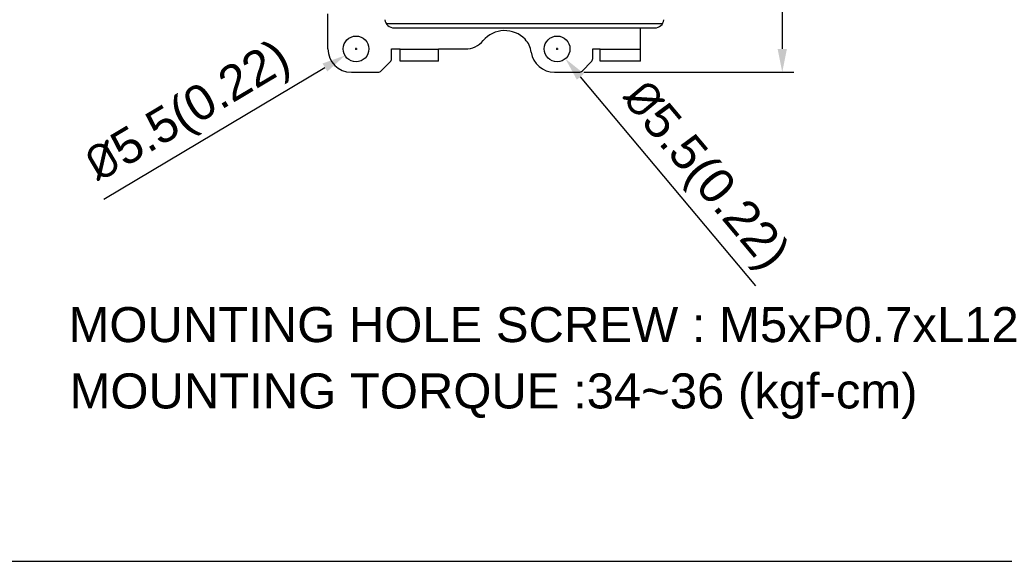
# Model space of a CAD drawing. Header units: millimetres. Extents: x 1895 to 2561, y -1570 to -291.
# Tile 10 of 61: x 2053 to 2263, y -1570 to -1454. Entities that reach past the tile are written whole.
import ezdxf

# ---------------------------------------------------------------- set-up
doc = ezdxf.new("R2010")
doc.units = ezdxf.units.MM
doc.header["$LTSCALE"] = 23.1
doc.header["$PDMODE"] = 3
doc.header["$PDSIZE"] = 0.31
doc.layers.get('0').update_dxf_attribs({"linetype": 'CONTINUOUS'})
doc.layers.get('Defpoints').update_dxf_attribs({"linetype": 'CONTINUOUS'})
doc.layers.add('TEXT', color=7, linetype='CONTINUOUS')
doc.styles.get("Standard").update_dxf_attribs({"font": 'arial.ttf'})
doc.dimstyles.new('DIMSTYLE_2$0', dxfattribs={"dimtxt": 2.5, "dimasz": 3, "dimexe": 0.18, "dimexo": 0.0625, "dimgap": 0.09, "dimtad": 1, "dimdec": 0, "dimdsep": 46, "dimtxsty": 'Standard', "dimblk": '_FILLED', "dimcen": 0.09, "dimadec": 0, "dimazin": 0, "dimtp": 0.01, "dimtm": 0.01, "dimtfac": 1, "dimtdec": 0, "dimtofl": 0, "dimtmove": 0, "dimatfit": 3, "dimldrblk": '_FILLED', "dimfxl": 0, "dimtolj": 1, "dimarcsym": 0})
doc.dimstyles.new('DIMSTYLE_2$3', dxfattribs={"dimtxt": 2.5, "dimasz": 3, "dimexe": 0.18, "dimexo": 0.0625, "dimgap": 0.09, "dimtad": 1, "dimdec": 0, "dimdsep": 46, "dimtxsty": 'Standard', "dimblk": '_FILLED', "dimcen": 0.09, "dimadec": 0, "dimazin": 0, "dimtp": 0.01, "dimtm": 0.01, "dimtfac": 1, "dimtdec": 0, "dimtofl": 0, "dimtmove": 0, "dimatfit": 3, "dimldrblk": '_FILLED', "dimfxl": 0, "dimtolj": 1, "dimarcsym": 0})

# ---------------------------------------------------------------- blocks, each defined once
blk = doc.blocks.new('_FILLED')
at = {"color": 0, "linetype": 'ByBlock'}
blk.add_solid([(0, 0), (-1, 0.2), (-1, -0.2)], dxfattribs=at)
blk = doc.blocks.new('*D25')
at = {"color": 0, "linetype": 'Continuous', "lineweight": -2}
for p, q in [((2189.86, -1270.25), (2218.5, -1270.25)), ((2216, -1275.25), (2216, -1460.25)), ((2173.55, -1465.25), (2218.5, -1465.25))]:
    blk.add_line(p, q, dxfattribs=at)
at = {"layer": 'Defpoints', "color": 0, "linetype": 'Continuous'}
for p in [(2188.86, -1270.25), (2172.55, -1465.25), (2216, -1465.25)]:
    blk.add_point(p, dxfattribs=at)
at = {"color": 0, "linetype": 'Continuous', "lineweight": -2, "xscale": 5, "yscale": 5, "zscale": 5}
for p, rotation in [((2216, -1270.25), 90), ((2216, -1465.25), 270)]:
    blk.add_blockref('_FILLED', p, dxfattribs=dict(at, rotation=rotation))
at = {"color": 0, "linetype": 'Continuous', "insert": (2204.75, -1367.75), "char_height": 7.5, "width": 14.9442, "attachment_point": 2, "rotation": 90, "line_spacing_factor": 0.9}
blk.add_mtext('\\A1;195(7.68)', dxfattribs=at)
blk = doc.blocks.new('*D30')
at = {"color": 0, "linetype": 'Continuous', "lineweight": -2}
for p, q in [((2167.64, -1460.25), (2168.09, -1460.25)), ((2167.86, -1460.47), (2167.86, -1460.02)), ((2210.33, -1510.92), (2172.84, -1466.19))]:
    blk.add_line(p, q, dxfattribs=at)
at = {"layer": 'Defpoints', "color": 0, "linetype": 'Continuous'}
for p in [(2166.09, -1458.14), (2169.63, -1462.36)]:
    blk.add_point(p, dxfattribs=at)
at = {"color": 0, "linetype": 'Continuous', "lineweight": -2, "xscale": 5, "yscale": 5, "zscale": 5, "rotation": 129.9672963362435}
blk.add_blockref('_FILLED', (2169.63, -1462.36), dxfattribs=at)
at = {"color": 0, "linetype": 'Continuous', "insert": (2198.98, -1487.78), "char_height": 7.5, "attachment_point": 5, "rotation": 309.9673}
blk.add_mtext('\\A1;{\\fISOCPEUR|b0|i0|c0|p34;%%C}5.5(0.22)', dxfattribs=at)
blk = doc.blocks.new('*D31')
at = {"color": 0, "linetype": 'Continuous', "lineweight": -2}
for p, q in [((2124.64, -1460.25), (2125.09, -1460.25)), ((2124.86, -1460.47), (2124.86, -1460.02)), ((2070.93, -1492.43), (2118.21, -1464.22))]:
    blk.add_line(p, q, dxfattribs=at)
at = {"layer": 'Defpoints', "color": 0, "linetype": 'Continuous'}
for p in [(2127.22, -1458.84), (2122.5, -1461.66)]:
    blk.add_point(p, dxfattribs=at)
at = {"color": 0, "linetype": 'Continuous', "lineweight": -2, "xscale": 5, "yscale": 5, "zscale": 5, "rotation": 30.82672088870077}
blk.add_blockref('_FILLED', (2122.5, -1461.66), dxfattribs=at)
at = {"color": 0, "linetype": 'Continuous', "insert": (2089.26, -1474.31), "char_height": 7.5, "attachment_point": 5, "rotation": 30.8267}
blk.add_mtext('\\A1;{\\fISOCPEUR|b0|i0|c0|p34;%%C}5.5(0.22)', dxfattribs=at)

msp = doc.modelspace()

# ---------------------------------------------------------------- linework, layer by layer
at = {"color": 0, "linetype": 'Continuous'}
for p, q in [((2118.861, -1460.248), (2118.861, -1452.748)), ((2190.379, -1454.87), (2131.344, -1454.87)), ((2132.999, -1455.748), (2188.724, -1455.748)), ((2185.661, -1462.848), (2185.661, -1455.748)), ((2132.461, -1460.248), (2134.261, -1460.248)), ((2132.461, -1462.334), (2132.461, -1460.248)), ((2134.261, -1462.848), (2134.261, -1460.248)), ((2142.461, -1460.348), (2134.261, -1460.348)), ((2142.461, -1460.248), (2148.248, -1460.248)), ((2142.461, -1462.848), (2142.461, -1460.248)), ((2175.461, -1460.248), (2177.061, -1460.248)), ((2175.461, -1462.334), (2175.461, -1460.248)), ((2177.061, -1462.848), (2177.061, -1460.248)), ((2185.661, -1460.348), (2177.061, -1460.348)), ((2130.254, -1464.956), (2132.169, -1463.041)), ((2142.461, -1462.848), (2134.261, -1462.848)), ((2173.254, -1464.956), (2175.169, -1463.041)), ((2185.661, -1462.848), (2177.061, -1462.848)), ((2123.861, -1465.248), (2129.547, -1465.248)), ((2167.287, -1465.248), (2172.547, -1465.248))]:
    msp.add_line(p, q, dxfattribs=at)
for centre in [(2124.861, -1460.248), (2167.861, -1460.248)]:
    msp.add_circle(centre, 2.75, dxfattribs=at)
for centre, radius, start, end in [((2132.999, -1453.748), 2, 187, 270), ((2188.724, -1453.748), 2, 270, 353), ((2156.661, -1462.334), 6, 43.64286, 139.8971), ((2148.248, -1455.248), 5, 270, 319.8971), ((2157.385, -1461.644), 5, 8.02253, 43.64286), ((2123.861, -1460.248), 5, 180, 270), ((2167.287, -1460.248), 5, 188.02253, 270), ((2131.461, -1462.334), 1, 315, 0), ((2174.461, -1462.334), 1, 315, 0), ((2129.547, -1464.248), 1, 270, 315), ((2172.547, -1464.248), 1, 270, 315)]:
    msp.add_arc(centre, radius, start, end, dxfattribs=at)
at = {"layer": 'TEXT'}
msp.add_lwpolyline([(1895.285, -1066.677), (1895.285, -1569.885), (2561.344, -1569.885), (2561.344, -1066.677)], close=True, dxfattribs=at)

# ---------------------------------------------------------------- texts
at = {"color": 0, "linetype": 'Continuous', "char_height": 7.5, "attachment_point": 5}
for s, insert in [('MOUNTING HOLE SCREW : M5xP0.7xL12', (2164.964, -1519.287)), ('MOUNTING TORQUE :34~36 (kgf-cm)', (2154.265, -1534.554))]:
    msp.add_mtext(s, dxfattribs=dict(at, insert=insert))

# ---------------------------------------------------------------- dimensions: what is measured, and where the dimension line sits
at = {"color": 0, "linetype": 'Continuous'}
dim = msp.add_linear_dim(base=(2216.003, -1465.248), p1=(2188.861, -1270.248), p2=(2172.547, -1465.248), angle=270, text='<>(7.68)', dimstyle='DIMSTYLE_2$0', override={"dimscale": 2.5, "dimtxt": 3, "dimasz": 2, "dimexe": 1, "dimexo": 0.4, "dimgap": 0.5, "dimtad": 3, "dimdec": 2}, dxfattribs=at)
dim.commit()
dim.dimension.update_dxf_attribs({"geometry": '*D25', "text_midpoint": (2216.003, -1367.748), "dimtype": 160})
dim = msp.add_diameter_dim_2p(p1=(2127.223, -1458.839), p2=(2122.5, -1461.658), text='{\\fISOCPEUR|b0|i0|c0|p34;%%C}5.5(0.22)', dimstyle='DIMSTYLE_2$3', override={"dimscale": 2.5, "dimtxt": 3, "dimasz": 2, "dimexe": 1, "dimexo": 0.4, "dimgap": 0.5, "dimtad": 3, "dimdec": 2}, dxfattribs=at)
dim.commit()
dim.dimension.update_dxf_attribs({"geometry": '*D31', "text_midpoint": (2089.26, -1474.313)})
dim = msp.add_diameter_dim_2p(p1=(2166.095, -1458.141), p2=(2169.628, -1462.356), text='{\\fISOCPEUR|b0|i0|c0|p34;%%C}5.5(0.22)', dimstyle='DIMSTYLE_2$3', override={"dimscale": 2.5, "dimtxt": 3, "dimasz": 2, "dimexe": 1, "dimexo": 0.4, "dimgap": 0.5, "dimtad": 3, "dimdec": 2}, dxfattribs=at)
dim.commit()
dim.dimension.update_dxf_attribs({"geometry": '*D30', "text_midpoint": (2194.252, -1491.736), "dimtype": 163})

doc.saveas('drawing.dxf')
